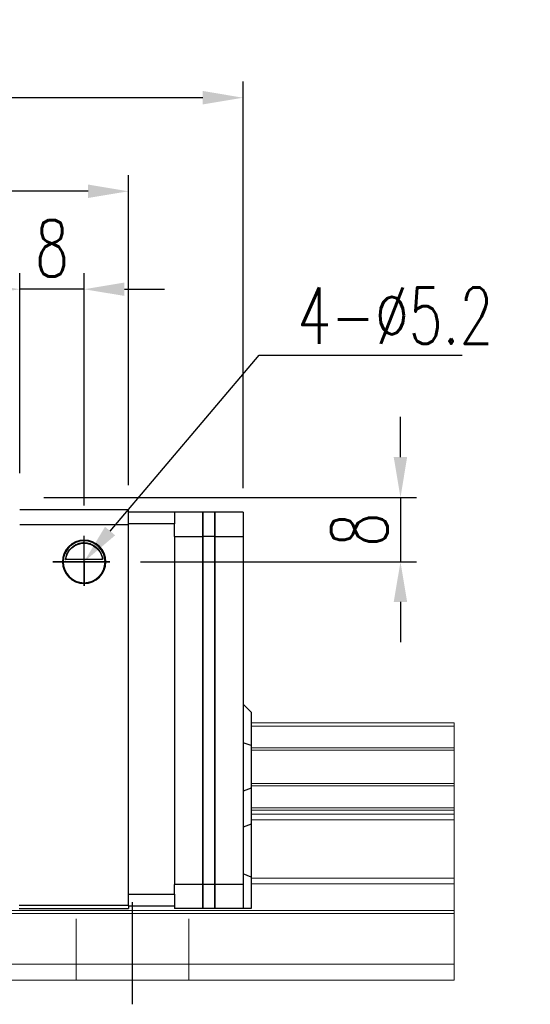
# Model space of a CAD drawing. Header units: millimetres. Extents: x 1334 to 1860, y 187 to 354.
# Tile 50 of 50: x 1797 to 1860, y 212 to 334. Entities that reach past the tile are written whole.
import ezdxf
from ezdxf import colors
from ezdxf.entities.mleader import LeaderData, LeaderLine
from ezdxf.math import Vec2, Vec3

# ---------------------------------------------------------------- set-up
doc = ezdxf.new("R2010")
doc.units = ezdxf.units.MM
doc.header["$LTSCALE"] = 2
doc.header["$PDSIZE"] = -1
for name, pattern in [('CENTER', [10.16, 6.35, -1.27, 1.27, -1.27]), ('DASHED', [0.75, 0.5, -0.25]), ('HIDDEN', [1.905, 1.27, -0.635])]:
    doc.linetypes.add(name, pattern=pattern)
for name, color, linetype in [('2', 7, 'Continuous'), ('CL', 1, 'CENTER'), ('DIM', 4, 'Continuous'), ('HID', 2, 'DASHED'), ('OUT', 3, 'Continuous')]:
    doc.layers.add(name, color=color, linetype=linetype)
doc.styles.add('DIM-7', font='SIMPLEX.shx', dxfattribs={"width": 0.7, "bigfont": 'chineset.shx'})
doc.dimstyles.new('CNS', dxfattribs={"dimtxt": 3.5, "dimasz": 2.5, "dimexe": 1, "dimexo": 1.5, "dimgap": 0.09, "dimtad": 0, "dimdsep": 46, "dimtxsty": 'DIM-7', "dimcen": 0.09, "dimclrd": 1, "dimclre": 1, "dimclrt": 4, "dimadec": 0, "dimazin": 0, "dimtfac": 1, "dimtix": 1, "dimtmove": 2, "dimatfit": 3, "dimfxl": 1, "dimtvp": 0.971429, "dimtolj": 1, "dimarcsym": 0})

# ---------------------------------------------------------------- blocks, each defined once
blk = doc.blocks.new('*D15')
at = {"color": 7, "lineweight": -2}
for p, q in [((1796.79, 277.64), (1796.79, 302.51)), ((1804.79, 273.64), (1804.79, 302.51)), ((1791.79, 300.51), (1786.79, 300.51)), ((1804.79, 300.51), (1796.79, 300.51)), ((1809.79, 300.51), (1814.79, 300.51))]:
    blk.add_line(p, q, dxfattribs=at)
at = {"color": 7}
for points in [[(1791.79, 301.34), (1791.79, 299.68), (1796.79, 300.51)], [(1809.79, 301.34), (1809.79, 299.68), (1804.79, 300.51)]]:
    blk.add_solid(points, dxfattribs=at)
at = {"layer": 'DEFPOINTS', "color": 0}
for p in [(1796.79, 300.51), (1796.79, 274.64), (1804.79, 270.64)]:
    blk.add_point(p, dxfattribs=at)
at = {"color": 7, "insert": (1800.79, 305.61), "char_height": 7, "attachment_point": 5, "style": 'DIM-7'}
blk.add_mtext('\\A1;8', dxfattribs=at)
blk = doc.blocks.new('*D18')
at = {"color": 7, "lineweight": -2}
for p, q in [((1677.29, 276.14), (1677.29, 314.68)), ((1810.29, 276.14), (1810.29, 314.68)), ((1805.29, 312.68), (1682.29, 312.68))]:
    blk.add_line(p, q, dxfattribs=at)
at = {"color": 7}
for points in [[(1682.29, 313.52), (1682.29, 311.85), (1677.29, 312.68)], [(1805.29, 313.52), (1805.29, 311.85), (1810.29, 312.68)]]:
    blk.add_solid(points, dxfattribs=at)
at = {"layer": 'DEFPOINTS', "color": 0}
for p in [(1677.29, 312.68), (1677.29, 273.14), (1810.29, 273.14)]:
    blk.add_point(p, dxfattribs=at)
at = {"color": 7, "insert": (1743.79, 317.78), "char_height": 7, "attachment_point": 5, "style": 'DIM-7'}
blk.add_mtext('\\A1;133', dxfattribs=at)
blk = doc.blocks.new('*D19')
at = {"color": 7, "lineweight": -2}
for p, q in [((1844.1, 279.64), (1844.1, 284.64)), ((1799.79, 274.64), (1846.1, 274.64)), ((1844.1, 274.64), (1844.1, 266.64)), ((1811.79, 266.64), (1846.1, 266.64)), ((1844.1, 261.64), (1844.1, 256.64))]:
    blk.add_line(p, q, dxfattribs=at)
at = {"color": 7}
for points in [[(1843.26, 279.64), (1844.93, 279.64), (1844.1, 274.64)], [(1843.26, 261.64), (1844.93, 261.64), (1844.1, 266.64)]]:
    blk.add_solid(points, dxfattribs=at)
at = {"layer": 'DEFPOINTS', "color": 0}
for p in [(1796.79, 274.64), (1808.79, 266.64), (1844.1, 266.64)]:
    blk.add_point(p, dxfattribs=at)
at = {"color": 7, "insert": (1839, 270.64), "char_height": 7, "attachment_point": 5, "rotation": 90, "style": 'DIM-7'}
blk.add_mtext('\\A1;8', dxfattribs=at)
blk = doc.blocks.new('*D4')
at = {"layer": 'DEFPOINTS', "color": 0}
for p in [(1663.04, 324.31), (1663.04, 272.79), (1824.54, 272.79)]:
    blk.add_point(p, dxfattribs=at)
at = {"layer": 'DIM', "color": 7, "lineweight": -2}
for p, q in [((1663.04, 275.79), (1663.04, 326.31)), ((1824.54, 275.79), (1824.54, 326.31)), ((1819.54, 324.31), (1668.04, 324.31))]:
    blk.add_line(p, q, dxfattribs=at)
at = {"layer": 'DIM', "color": 7}
for points in [[(1668.04, 325.15), (1668.04, 323.48), (1663.04, 324.31)], [(1819.54, 325.15), (1819.54, 323.48), (1824.54, 324.31)]]:
    blk.add_solid(points, dxfattribs=at)
at = {"layer": 'DIM', "color": 7, "insert": (1743.79, 329.41), "char_height": 7, "attachment_point": 5, "style": 'DIM-7'}
blk.add_mtext('\\A1;161.5', dxfattribs=at)

msp = doc.modelspace()

# ---------------------------------------------------------------- linework, layer by layer
at = {"layer": '2', "color": 0, "linetype": 'Continuous'}
for p, q in [((1796.788, 273.141), (1810.287, 273.141)), ((1810.287, 271.241), (1810.287, 273.141)), ((1810.287, 272.841), (1816.037, 272.841)), ((1816.037, 272.841), (1816.037, 271.341)), ((1819.537, 272.791), (1816.037, 272.791)), ((1821.037, 272.791), (1819.537, 272.791)), ((1819.537, 269.791), (1819.537, 272.791)), ((1819.537, 272.791), (1819.537, 269.791)), ((1821.037, 269.791), (1821.037, 272.791)), ((1821.037, 272.791), (1821.037, 269.791)), ((1824.537, 272.791), (1821.037, 272.791)), ((1824.537, 272.791), (1824.537, 269.791)), ((1810.287, 271.241), (1796.787, 271.241)), ((1816.037, 271.341), (1810.287, 271.341)), ((1810.287, 223.941), (1810.287, 271.241)), ((1816.037, 269.79), (1816.037, 271.341)), ((1816.037, 269.841), (1816.037, 269.791)), ((1816.037, 269.791), (1816.037, 226.541)), ((1816.037, 269.791), (1819.537, 269.791)), ((1821.037, 269.791), (1819.537, 269.791)), ((1819.537, 226.541), (1819.537, 269.791)), ((1819.537, 269.791), (1819.537, 226.541)), ((1821.037, 226.541), (1821.037, 269.791)), ((1821.037, 269.791), (1821.037, 226.541)), ((1821.037, 269.791), (1824.537, 269.791)), ((1824.537, 269.791), (1824.537, 226.541)), ((1807.096, 266.916), (1802.478, 266.916)), ((1807.068, 266.941), (1802.507, 266.941)), ((1802.187, 266.641), (1807.387, 266.641)), ((1825.537, 247.941), (1824.537, 248.941)), ((1825.537, 247.941), (1825.537, 243.793)), ((1825.537, 243.793), (1824.537, 244.157)), ((1825.537, 243.793), (1825.537, 238.488)), ((1825.537, 238.488), (1824.537, 238.124)), ((1825.537, 238.488), (1825.537, 234.019)), ((1825.537, 234.019), (1824.537, 233.655)), ((1825.537, 234.019), (1825.537, 227.429)), ((1825.537, 227.429), (1824.537, 227.843)), ((1816.037, 225.341), (1816.037, 226.541)), ((1816.037, 226.541), (1816.037, 226.491)), ((1819.537, 226.541), (1816.037, 226.541)), ((1821.037, 226.541), (1819.537, 226.541)), ((1819.537, 223.541), (1819.537, 226.541)), ((1819.537, 226.541), (1819.537, 223.541)), ((1821.037, 223.541), (1821.037, 226.541)), ((1824.537, 226.541), (1821.037, 226.541)), ((1821.037, 226.541), (1821.037, 223.541)), ((1824.537, 226.541), (1824.537, 223.541)), ((1825.537, 227.429), (1825.537, 223.541)), ((1810.287, 225.341), (1816.037, 225.341)), ((1816.037, 225.341), (1816.037, 223.841)), ((1810.287, 223.941), (1796.707, 223.941)), ((1810.287, 223.941), (1810.287, 223.541)), ((1796.708, 223.541), (1810.287, 223.541)), ((1816.037, 223.841), (1810.287, 223.841)), ((1816.037, 223.841), (1816.037, 223.541)), ((1819.537, 223.541), (1816.037, 223.541)), ((1821.037, 223.541), (1819.537, 223.541)), ((1824.537, 223.541), (1821.037, 223.541)), ((1825.537, 223.541), (1824.537, 223.541))]:
    msp.add_line(p, q, dxfattribs=at)
for radius, start, end in [(2.7, 90, 270), (2.6, 90, 270), (2.7, 270, 90), (2.6, 270, 90)]:
    msp.add_arc((1804.787, 266.641), radius, start, end, dxfattribs=at)
at = {"layer": '2', "color": 0, "linetype": 'Continuous', "extrusion": (0, 0, -1)}
for start, end in [(7.49472, 90), (90, 172.50528)]:
    msp.add_arc((-1804.787, 266.641), 2.3, start, end, dxfattribs=at)
at = {"layer": '2', "color": 0, "linetype": 'Continuous'}
for points, knots in [([(1802.478, 266.916), (1802.505, 267.148), (1802.567, 267.375), (1802.739, 267.78), (1802.85, 267.965), (1803.166, 268.366), (1803.394, 268.561), (1803.814, 268.805), (1803.995, 268.884), (1804.308, 268.971), (1804.43, 268.995), (1804.632, 269.016), (1804.71, 269.021), (1804.787, 269.021)], [0, 0, 0, 0, 0.187135, 0.187135, 0.3722972, 0.3722972, 0.651232, 0.651232, 0.8354912, 0.8354912, 0.9393137, 0.9393137, 1, 1, 1, 1]), ([(1804.787, 269.021), (1804.913, 269.021), (1805.041, 269.009), (1805.336, 268.959), (1805.499, 268.909), (1805.938, 268.726), (1806.194, 268.553), (1806.586, 268.16), (1806.739, 267.953), (1806.95, 267.533), (1807.023, 267.326), (1807.079, 267.045), (1807.089, 266.981), (1807.096, 266.916)], [0, 0, 0, 0, 0.0998047, 0.0998047, 0.2515472, 0.2515472, 0.5439535, 0.5439535, 0.7699851, 0.7699851, 0.9482847, 0.9482847, 1, 1, 1, 1])]:
    msp.add_open_spline(points, degree=3, knots=knots, dxfattribs=at)
for points in [[(1802.478, 266.916), (1802.488, 266.924), (1802.497, 266.932), (1802.507, 266.941)], [(1807.068, 266.941), (1807.077, 266.932), (1807.087, 266.924), (1807.096, 266.916)]]:
    msp.add_open_spline(points, degree=3, dxfattribs=at)
at = {"layer": 'CL', "color": 0}
msp.add_line((1810.787, 211.641), (1810.787, 226.541), dxfattribs=at)
at = {"layer": 'DIM', "color": 0}
for p, q in [((1804.787, 263.663), (1804.787, 269.864)), ((1807.983, 266.641), (1800.898, 266.641)), ((1800.898, 266.641), (1804.787, 266.641)), ((1804.787, 266.641), (1807.983, 266.641)), ((1804.787, 266.641), (1804.787, 263.663))]:
    msp.add_line(p, q, dxfattribs=at)
at = {"layer": 'HID', "color": 0, "linetype": 'HIDDEN', "lineweight": 0, "ltscale": 3}
for p, q in [((1803.787, 214.641), (1803.787, 223.541)), ((1817.787, 214.641), (1817.787, 223.841))]:
    msp.add_line(p, q, dxfattribs=at)
at = {"layer": 'OUT', "color": 0, "linetype": 'Continuous', "lineweight": 15}
for p, q in [((1825.537, 246.641), (1850.787, 246.641)), ((1825.537, 246.216), (1850.787, 246.216)), ((1850.787, 246.216), (1850.787, 246.641)), ((1850.787, 243.504), (1850.787, 246.216)), ((1825.537, 243.504), (1850.787, 243.504)), ((1825.537, 243.211), (1850.787, 243.211)), ((1850.787, 243.211), (1850.787, 243.504)), ((1850.787, 239.071), (1850.787, 243.211)), ((1825.537, 239.071), (1850.787, 239.071)), ((1825.537, 238.777), (1850.787, 238.777)), ((1850.787, 238.777), (1850.787, 239.071)), ((1850.787, 236.065), (1850.787, 238.777)), ((1825.537, 236.065), (1850.787, 236.065)), ((1825.537, 235.787), (1850.787, 235.787)), ((1825.537, 235.286), (1850.787, 235.286)), ((1850.787, 235.787), (1850.787, 236.065)), ((1850.787, 235.286), (1850.787, 235.787)), ((1850.787, 234.579), (1850.787, 235.286)), ((1825.537, 234.579), (1850.787, 234.579)), ((1850.787, 227.305), (1850.787, 234.579)), ((1825.537, 227.305), (1850.787, 227.305)), ((1825.537, 226.598), (1850.787, 226.598)), ((1850.787, 226.598), (1850.787, 227.305)), ((1850.787, 223.287), (1850.787, 226.598)), ((1634.529, 223.287), (1850.787, 223.287)), ((1634.75, 222.934), (1850.787, 222.934)), ((1850.787, 222.934), (1850.787, 223.287)), ((1850.787, 216.641), (1850.787, 222.934)), ((1636.391, 216.641), (1850.787, 216.641)), ((1850.787, 214.641), (1850.787, 216.641)), ((1580.787, 214.641), (1850.787, 214.641))]:
    msp.add_line(p, q, dxfattribs=at)

# ---------------------------------------------------------------- dimensions: what is measured, and where the dimension line sits
at = {"color": 0}
for base, p1, p2, picture, middle in [((1677.287, 312.684), (1810.287, 273.141), (1677.287, 273.141), '*D18', (1743.787, 317.784)), ((1796.787, 300.511), (1804.787, 270.641), (1796.787, 274.641), '*D15', (1800.787, 305.611))]:
    dim = msp.add_linear_dim(base=base, p1=p1, p2=p2, dimstyle='CNS', override={"dimscale": 2, "dimgap": 0.8, "dimtad": 1, "dimclrd": 7, "dimclre": 7, "dimclrt": 7, "dimtmove": 1}, dxfattribs=at)
    dim.commit()
    dim.dimension.update_dxf_attribs({"geometry": picture, "text_midpoint": middle})
dim = msp.add_linear_dim(base=(1844.095, 266.641), p1=(1796.787, 274.641), p2=(1808.787, 266.641), angle=90, dimstyle='CNS', override={"dimscale": 2, "dimgap": 0.8, "dimtad": 1, "dimclrd": 7, "dimclre": 7, "dimclrt": 7, "dimtmove": 1}, dxfattribs=at)
dim.commit()
dim.dimension.update_dxf_attribs({"geometry": '*D19', "text_midpoint": (1838.995, 270.641)})
at = {"layer": 'DIM', "color": 0}
dim = msp.add_linear_dim(base=(1663.037, 324.314), p1=(1824.537, 272.791), p2=(1663.037, 272.791), dimstyle='CNS', override={"dimscale": 2, "dimgap": 0.8, "dimtad": 1, "dimclrd": 7, "dimclre": 7, "dimclrt": 7, "dimtmove": 1}, dxfattribs=at)
dim.commit()
dim.dimension.update_dxf_attribs({"geometry": '*D4', "text_midpoint": (1743.787, 329.414)})

# ---------------------------------------------------------------- leaders
at = {"color": 0}
ml = msp.add_multileader_mtext('Standard', dxfattribs=at)
ml.set_content('{\\C7;4-%%C5.2}', color=4, style='DIM-7')
ml.set_leader_properties(color=7)
ml.build(insert=Vec2(0, 0))
ml.multileader.update_dxf_attribs({"text_left_attachment_type": 6, "text_right_attachment_type": 6, "dogleg_length": 0.36, "arrow_head_size": 5, "scale": 2})
ctx = ml.context
ctx.base_point, ctx.scale, ctx.char_height, ctx.arrow_head_size, ctx.landing_gap_size, ctx.plane_origin = Vec3(1827.276, 292.335), 2, 7, 5, 4, Vec3(1787.787, 266.641)
ctx.left_attachment, ctx.right_attachment = 6, 6
notes = []
notes.append((ctx, [(0, (1, 1, 0), (1826.556, 292.335), (1, 0), 0.72, [(0, [(1804.787, 266.641)], 0, [])])]))
ctx.mtext.insert, ctx.mtext.flow_direction = Vec3(1831.276, 300.735), 5
for ctx, leaders in notes:
    for number, flags, end, landing, length, lines in leaders:
        leader = LeaderData()
        leader.index, (leader.has_last_leader_line, leader.has_dogleg_vector, leader.attachment_direction) = number, flags
        leader.last_leader_point, leader.dogleg_vector, leader.dogleg_length = Vec3(end), Vec3(landing), length
        for number, points, colour, breaks in lines:
            line = LeaderLine()
            line.index, line.vertices, line.color, line.breaks = number, Vec3.list(points), colors.encode_raw_color(colour), breaks
            leader.lines.append(line)
        ctx.leaders.append(leader)

doc.saveas('drawing.dxf')
